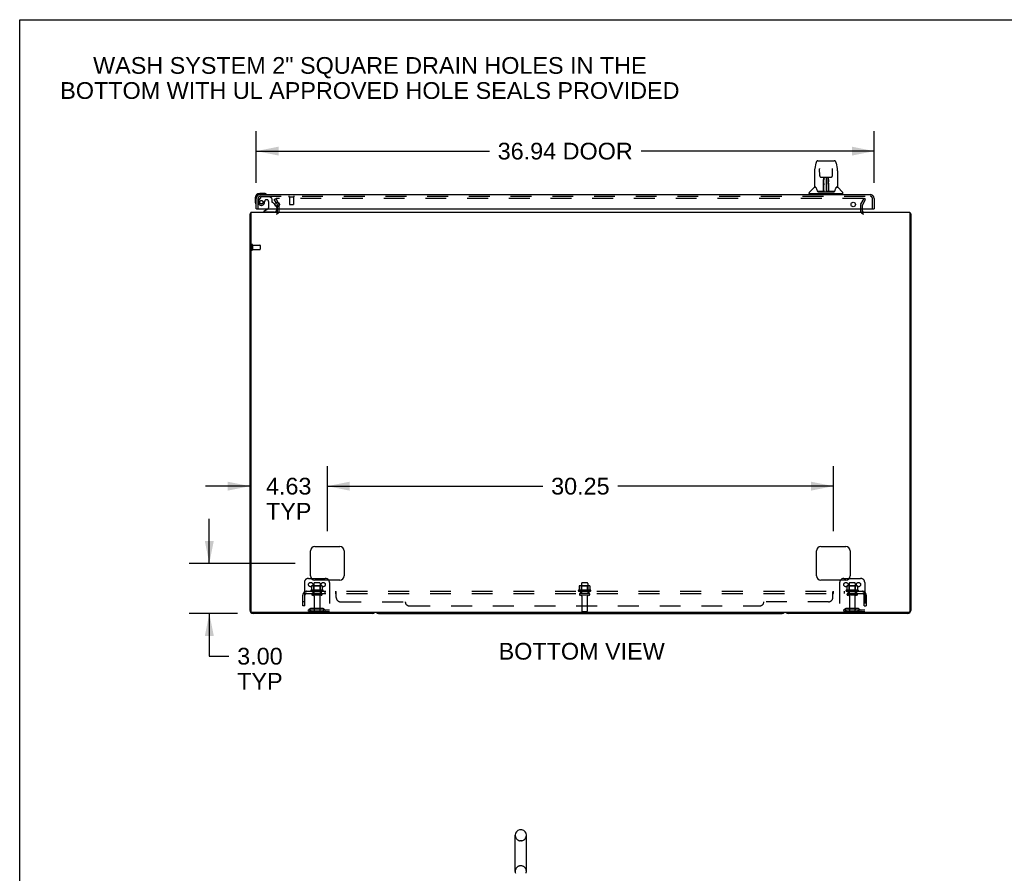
# Model space of a CAD drawing. Header units: inches. Extents: x 0 to 227, y 0 to 147.
# Tile 18 of 26: x 0 to 59, y 96 to 147. Entities that reach past the tile are written whole.
import ezdxf

# ---------------------------------------------------------------- set-up
doc = ezdxf.new("R2010")
doc.units = ezdxf.units.IN
doc.header["$LTSCALE"] = 12.466667
doc.header["$MEASUREMENT"] = 0
doc.linetypes.add('HIDDEN', pattern=[0.2, 0.1, -0.1])
doc.layers.get('0').update_dxf_attribs({"linetype": 'CONTINUOUS'})
for name, color, linetype in [('DEFAULT_2', 8, 'HIDDEN'), ('DIMENSIONS', 7, 'CONTINUOUS'), ('DOOR_ASSEMBLY', 7, 'CONTINUOUS'), ('SUBPANEL', 7, 'CONTINUOUS')]:
    doc.layers.add(name, color=color, linetype=linetype)
doc.styles.get("Standard").update_dxf_attribs({"font": 'arial.ttf'})
doc.dimstyles.new('DIMSTYLE_1', dxfattribs={"dimtxt": 1, "dimasz": 1.333333, "dimexe": 0.09, "dimexo": 0.07, "dimgap": 0.0375, "dimtad": 0, "dimtih": 1, "dimtoh": 1, "dimzin": 4, "dimdsep": 46, "dimtxsty": 'Standard', "dimblk": '_FILLED', "dimblk1": '_FILLED', "dimblk2": '_FILLED', "dimcen": 0.09, "dimadec": 3, "dimazin": 1, "dimtfac": 1, "dimtdec": 3, "dimtofl": 0, "dimtmove": 0, "dimatfit": 3, "dimldrblk": '_FILLED', "dimfxl": 0, "dimtolj": 1, "dimtzin": 4, "dimarcsym": 0})

# ---------------------------------------------------------------- blocks, each defined once
blk = doc.blocks.new('_FILLED')
at = {"color": 0, "linetype": 'ByBlock'}
blk.add_solid([(0, 0), (-1, 0.2), (-1, -0.2)], dxfattribs=at)
blk = doc.blocks.new('*D8')
at = {"layer": 'DIMENSIONS', "color": 2, "linetype": 'Continuous'}
for p, q in [((14.145, 136.908), (14.145, 140.009)), ((51.083, 136.908), (51.083, 140.009)), ((14.145, 138.809), (28.08, 138.809)), ((51.083, 138.809), (37.147, 138.809))]:
    blk.add_line(p, q, dxfattribs=at)
at = {"layer": 'DIMENSIONS', "color": 2, "linetype": 'Continuous', "xscale": 1.3333333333, "yscale": 1.3333333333, "zscale": 1.3333333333, "rotation": 180}
blk.add_blockref('_FILLED', (14.145, 138.809), dxfattribs=at)
at = {"layer": 'DIMENSIONS', "color": 2, "linetype": 'Continuous', "xscale": 1.3333333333, "yscale": 1.3333333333, "zscale": 1.3333333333}
blk.add_blockref('_FILLED', (51.083, 138.809), dxfattribs=at)
at = {"layer": 'DIMENSIONS', "color": 2, "linetype": 'Continuous', "insert": (32.614, 139.309), "char_height": 1, "width": 8.06691, "attachment_point": 2, "line_spacing_factor": 0.9}
blk.add_mtext('36.94 DOOR', dxfattribs=at)
blk = doc.blocks.new('*D10')
at = {"layer": 'DIMENSIONS', "color": 2, "linetype": 'Continuous'}
for p, q in [((11.337, 114.163), (11.337, 116.83)), ((16.462, 114.163), (10.137, 114.163)), ((13.026, 111.163), (10.137, 111.163)), ((11.337, 111.163), (11.337, 108.612)), ((11.337, 108.612), (12.504, 108.612))]:
    blk.add_line(p, q, dxfattribs=at)
at = {"layer": 'DIMENSIONS', "color": 2, "linetype": 'Continuous', "xscale": 1.3333333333, "yscale": 1.3333333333, "zscale": 1.3333333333}
for p, rotation in [((11.337, 114.163), 270), ((11.337, 111.163), 90)]:
    blk.add_blockref('_FILLED', p, dxfattribs=dict(at, rotation=rotation))
at = {"layer": 'DIMENSIONS', "color": 2, "linetype": 'Continuous', "insert": (13.004, 109.112), "char_height": 1, "width": 2.71747, "attachment_point": 1, "line_spacing_factor": 0.9}
blk.add_mtext('3.00\\PTYP', dxfattribs=at)
blk = doc.blocks.new('*D11')
at = {"layer": 'DIMENSIONS', "color": 2, "linetype": 'Continuous'}
for p, q in [((18.395, 116.097), (18.395, 119.979)), ((13.77, 118.779), (11.103, 118.779)), ((18.395, 118.779), (21.062, 118.779))]:
    blk.add_line(p, q, dxfattribs=at)
at = {"layer": 'DIMENSIONS', "color": 2, "linetype": 'Continuous', "xscale": 1.3333333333, "yscale": 1.3333333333, "zscale": 1.3333333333}
blk.add_blockref('_FILLED', (13.77, 118.779), dxfattribs=at)
at = {"layer": 'DIMENSIONS', "color": 2, "linetype": 'Continuous', "xscale": 1.3333333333, "yscale": 1.3333333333, "zscale": 1.3333333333, "rotation": 180}
blk.add_blockref('_FILLED', (18.395, 118.779), dxfattribs=at)
at = {"layer": 'DIMENSIONS', "color": 2, "linetype": 'Continuous', "insert": (16.083, 119.279), "char_height": 1, "width": 2.71747, "attachment_point": 2, "line_spacing_factor": 0.9}
blk.add_mtext('4.63\\PTYP', dxfattribs=at)
blk = doc.blocks.new('*D12')
at = {"layer": 'DIMENSIONS', "color": 2, "linetype": 'Continuous'}
for p, q in [((18.395, 116.097), (18.395, 119.979)), ((48.645, 116.097), (48.645, 119.979)), ((18.395, 118.779), (31.273, 118.779)), ((48.645, 118.779), (35.767, 118.779))]:
    blk.add_line(p, q, dxfattribs=at)
at = {"layer": 'DIMENSIONS', "color": 2, "linetype": 'Continuous', "xscale": 1.3333333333, "yscale": 1.3333333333, "zscale": 1.3333333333, "rotation": 180}
blk.add_blockref('_FILLED', (18.395, 118.779), dxfattribs=at)
at = {"layer": 'DIMENSIONS', "color": 2, "linetype": 'Continuous', "xscale": 1.3333333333, "yscale": 1.3333333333, "zscale": 1.3333333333}
blk.add_blockref('_FILLED', (48.645, 118.779), dxfattribs=at)
at = {"layer": 'DIMENSIONS', "color": 2, "linetype": 'Continuous', "insert": (33.52, 119.279), "char_height": 1, "width": 3.49442, "attachment_point": 2, "line_spacing_factor": 0.9}
blk.add_mtext('30.25', dxfattribs=at)

msp = doc.modelspace()

# ---------------------------------------------------------------- linework, layer by layer
at = {"color": 7, "linetype": 'Continuous'}
for p, q in [((0, 0), (0, 146.667)), ((0, 146.667), (226.667, 146.667)), ((13.822, 135.059), (13.77, 135.059)), ((53.218, 135.059), (53.27, 135.059)), ((17.442, 113.267), (18.27, 113.267)), ((49.27, 113.267), (49.598, 113.267)), ((21.459, 111.163), (45.581, 111.163)), ((29.622, 95.75), (29.622, 97.91)), ((29.995, 98.24), (29.918, 98.24)), ((30.291, 95.75), (30.291, 97.91))]:
    msp.add_line(p, q, dxfattribs=at)
at = {"color": 3, "linetype": 'Continuous'}
for p, q in [((15.327, 135.731), (15.412, 135.584)), ((15.416, 135.486), (15.416, 135.568)), ((13.77, 111.352), (13.77, 135.059)), ((13.822, 135.163), (13.822, 111.275)), ((13.822, 135.163), (53.218, 135.163)), ((15.416, 135.248), (15.416, 135.367)), ((50.374, 135.367), (50.374, 135.248)), ((53.218, 135.163), (53.218, 111.275)), ((53.27, 135.059), (53.27, 111.352)), ((17.395, 113.413), (17.395, 114.913)), ((17.645, 115.163), (19.145, 115.163)), ((19.395, 114.913), (19.395, 113.413)), ((47.645, 113.413), (47.645, 114.913)), ((47.895, 115.163), (49.395, 115.163)), ((49.645, 114.913), (49.645, 113.413)), ((19.145, 113.163), (17.645, 113.163)), ((49.395, 113.163), (47.895, 113.163)), ((53.158, 111.215), (13.882, 111.215)), ((21.081, 111.163), (13.959, 111.163)), ((53.081, 111.163), (45.959, 111.163))]:
    msp.add_line(p, q, dxfattribs=at)
for points in [[(13.787, 135.076), (13.784, 135.075), (13.782, 135.073), (13.779, 135.072), (13.777, 135.07), (13.775, 135.069), (13.773, 135.067), (13.772, 135.065), (13.771, 135.064), (13.77, 135.062), (13.77, 135.061), (13.77, 135.059)], [(13.811, 135.091), (13.809, 135.089), (13.807, 135.088), (13.804, 135.086), (13.802, 135.084), (13.799, 135.082), (13.796, 135.081), (13.793, 135.079), (13.787, 135.076)], [(53.229, 135.091), (53.231, 135.089), (53.233, 135.088), (53.236, 135.086), (53.238, 135.084), (53.241, 135.082), (53.244, 135.081), (53.247, 135.079)], [(53.247, 135.079), (53.253, 135.076), (53.256, 135.075), (53.258, 135.073), (53.261, 135.072), (53.263, 135.07), (53.265, 135.069), (53.267, 135.067), (53.268, 135.065), (53.269, 135.064), (53.27, 135.062), (53.27, 135.061), (53.27, 135.059)]]:
    msp.add_lwpolyline(points, dxfattribs=at)
for centre, radius, start, end in [((15.383, 135.568), 0.033, 0, 30), ((13.959, 134.974), 0.189, 136.4873, 141.71938), ((15.331, 135.248), 0.085, 270, 360), ((50.459, 135.248), 0.085, 180, 270), ((53.081, 134.974), 0.189, 38.28062, 43.5127), ((17.645, 114.913), 0.25, 90, 180), ((19.145, 114.913), 0.25, 0, 90), ((47.895, 114.913), 0.25, 90, 180), ((49.395, 114.913), 0.25, 0, 90), ((17.645, 113.413), 0.25, 180, 270), ((19.145, 113.413), 0.25, 270, 360), ((47.895, 113.413), 0.25, 180, 270), ((49.395, 113.413), 0.25, 270, 360), ((13.959, 111.352), 0.189, 180, 270), ((13.882, 111.275), 0.06, 180, 270), ((53.081, 111.352), 0.189, 270, 360), ((53.158, 111.275), 0.06, 270, 360), ((21.081, 111.352), 0.189, 270, 313.51297), ((45.959, 111.352), 0.189, 226.48703, 270)]:
    msp.add_arc(centre, radius, start, end, dxfattribs=at)
at = {"color": 7, "linetype": 'Continuous'}
for centre, radius, start, end in [((18.27, 113.017), 0.25, 35.75566, 90), ((49.27, 113.017), 0.25, 90, 144.24434), ((21.459, 111.352), 0.189, 226.48703, 270), ((45.581, 111.352), 0.189, 270, 313.51297), ((29.957, 97.91), 0.334, 102.42838, 180), ((29.918, 98.083), 0.157, 90, 102.42838), ((29.995, 98.083), 0.157, 77.57162, 90), ((29.957, 97.91), 0.334, 0, 77.57162), ((29.957, 95.75), 0.334, 180, 200.61297), ((29.957, 95.75), 0.334, 339.38703, 360)]:
    msp.add_arc(centre, radius, start, end, dxfattribs=at)
at = {"layer": 'DEFAULT_2', "color": 8, "linetype": 'HIDDEN'}
for p, q in [((15.216, 135.924), (15.306, 135.976)), ((15.327, 135.731), (15.216, 135.924)), ((15.306, 135.976), (15.502, 135.636)), ((50.439, 135.976), (15.352, 135.976)), ((15.416, 135.367), (15.416, 135.486)), ((15.52, 135.248), (15.52, 135.568)), ((50.27, 135.568), (50.27, 135.248)), ((50.288, 135.636), (50.485, 135.976)), ((50.374, 135.568), (50.374, 135.367)), ((50.379, 135.584), (50.575, 135.924)), ((50.575, 135.924), (50.485, 135.976)), ((13.874, 133.201), (13.874, 132.917)), ((13.917, 133.201), (13.917, 132.917)), ((13.917, 133.183), (14.364, 133.183)), ((14.374, 133.173), (14.374, 132.945)), ((13.917, 132.935), (14.364, 132.935)), ((17.27, 113.267), (17.442, 113.267)), ((49.598, 113.267), (50.27, 113.267)), ((17.02, 113.017), (17.02, 111.267)), ((18.126, 112.562), (17.414, 112.562)), ((17.436, 112.492), (18.104, 112.492)), ((17.451, 112.807), (17.451, 112.589)), ((18.026, 112.828), (17.514, 112.828)), ((17.587, 112.808), (17.567, 112.828)), ((17.587, 112.512), (17.567, 112.492)), ((17.583, 112.962), (17.583, 112.367)), ((17.587, 112.512), (17.587, 112.808)), ((17.954, 112.808), (17.587, 112.808)), ((17.954, 112.512), (17.587, 112.512)), ((17.928, 112.992), (17.613, 112.992)), ((17.954, 112.808), (17.974, 112.828)), ((17.954, 112.512), (17.954, 112.808)), ((17.954, 112.512), (17.974, 112.492)), ((17.958, 112.962), (17.958, 112.367)), ((18.089, 112.807), (18.089, 112.589)), ((18.52, 113.017), (18.52, 111.267)), ((34.126, 112.562), (33.414, 112.562)), ((33.436, 112.492), (34.104, 112.492)), ((33.451, 112.807), (33.451, 112.589)), ((34.026, 112.828), (33.514, 112.828)), ((33.587, 112.808), (33.567, 112.828)), ((33.587, 112.512), (33.567, 112.492)), ((33.583, 112.962), (33.583, 112.367)), ((33.954, 112.808), (33.587, 112.808)), ((33.587, 112.512), (33.587, 112.808)), ((33.954, 112.512), (33.587, 112.512)), ((33.928, 112.992), (33.613, 112.992)), ((33.954, 112.808), (33.974, 112.828)), ((33.954, 112.512), (33.954, 112.808)), ((33.954, 112.512), (33.974, 112.492)), ((33.958, 112.962), (33.958, 112.367)), ((34.089, 112.807), (34.089, 112.589)), ((49.02, 113.017), (49.02, 111.267)), ((50.126, 112.562), (49.414, 112.562)), ((49.436, 112.492), (50.104, 112.492)), ((49.451, 112.807), (49.451, 112.589)), ((50.026, 112.828), (49.514, 112.828)), ((49.587, 112.808), (49.567, 112.828)), ((49.587, 112.512), (49.567, 112.492)), ((49.583, 112.962), (49.583, 112.367)), ((49.954, 112.808), (49.587, 112.808)), ((49.587, 112.512), (49.587, 112.808)), ((49.954, 112.512), (49.587, 112.512)), ((49.928, 112.992), (49.613, 112.992)), ((49.954, 112.808), (49.974, 112.828)), ((49.954, 112.512), (49.954, 112.808)), ((49.954, 112.512), (49.974, 112.492)), ((49.958, 112.962), (49.958, 112.367)), ((50.089, 112.807), (50.089, 112.589)), ((50.52, 113.017), (50.52, 111.267)), ((18.028, 112.367), (17.513, 112.367)), ((18.028, 112.257), (17.513, 112.257)), ((17.605, 112.195), (17.605, 111.297)), ((17.935, 112.195), (17.935, 111.297)), ((34.028, 112.367), (33.513, 112.367)), ((34.028, 112.257), (33.513, 112.257)), ((33.605, 112.195), (33.605, 111.297)), ((33.935, 112.195), (33.935, 111.297)), ((50.028, 112.367), (49.513, 112.367)), ((50.028, 112.257), (49.513, 112.257)), ((49.605, 112.195), (49.605, 111.297)), ((49.935, 112.195), (49.935, 111.297)), ((18.52, 111.371), (17.02, 111.371)), ((18.52, 111.267), (17.02, 111.267)), ((17.363, 111.44), (17.295, 111.391)), ((17.424, 111.355), (17.356, 111.307)), ((18.111, 111.461), (17.43, 111.461)), ((18.111, 111.357), (17.43, 111.357)), ((17.595, 111.461), (17.595, 111.357)), ((17.945, 111.461), (17.945, 111.357)), ((18.116, 111.355), (18.184, 111.307)), ((18.177, 111.44), (18.245, 111.391)), ((33.905, 111.267), (33.635, 111.267)), ((50.52, 111.371), (49.02, 111.371)), ((50.52, 111.267), (49.02, 111.267)), ((49.363, 111.44), (49.295, 111.391)), ((49.424, 111.355), (49.356, 111.307)), ((50.111, 111.461), (49.43, 111.461)), ((50.111, 111.357), (49.43, 111.357)), ((49.595, 111.461), (49.595, 111.357)), ((49.945, 111.461), (49.945, 111.357)), ((50.116, 111.355), (50.184, 111.307)), ((50.177, 111.44), (50.245, 111.391)), ((29.995, 97.58), (29.918, 97.58)), ((29.995, 96.08), (29.918, 96.08))]:
    msp.add_line(p, q, dxfattribs=at)
for points in [[(15.352, 135.976), (15.35, 135.976), (15.348, 135.976), (15.346, 135.975), (15.344, 135.974), (15.342, 135.974), (15.34, 135.973), (15.339, 135.972), (15.337, 135.97), (15.336, 135.969), (15.335, 135.968), (15.334, 135.966), (15.333, 135.964), (15.332, 135.963), (15.332, 135.961), (15.332, 135.959), (15.332, 135.959)], [(15.332, 135.959), (15.332, 135.958), (15.332, 135.956), (15.332, 135.954), (15.333, 135.952), (15.334, 135.951)], [(50.445, 135.975), (50.443, 135.976), (50.441, 135.976), (50.439, 135.976)], [(50.445, 135.975), (50.446, 135.974), (50.448, 135.974), (50.45, 135.973), (50.452, 135.972), (50.453, 135.97), (50.454, 135.969), (50.456, 135.968), (50.457, 135.966), (50.457, 135.964), (50.458, 135.963), (50.458, 135.961), (50.459, 135.959), (50.459, 135.959)], [(50.459, 135.959), (50.459, 135.958), (50.458, 135.956), (50.458, 135.954), (50.457, 135.952), (50.456, 135.951)], [(17.451, 112.589), (17.451, 112.588), (17.451, 112.586), (17.451, 112.585), (17.45, 112.585), (17.45, 112.584), (17.45, 112.583), (17.449, 112.583), (17.449, 112.582), (17.449, 112.582), (17.448, 112.582), (17.448, 112.581), (17.448, 112.581), (17.447, 112.581), (17.447, 112.581), (17.447, 112.58), (17.446, 112.58), (17.446, 112.58), (17.446, 112.58)], [(17.457, 112.816), (17.456, 112.815), (17.454, 112.814), (17.453, 112.813), (17.452, 112.812), (17.452, 112.81), (17.451, 112.808), (17.451, 112.807)], [(18.083, 112.816), (18.084, 112.815), (18.086, 112.814), (18.087, 112.813), (18.088, 112.812), (18.089, 112.81), (18.089, 112.808), (18.089, 112.807)], [(18.094, 112.58), (18.094, 112.58), (18.094, 112.58), (18.093, 112.58), (18.093, 112.581), (18.093, 112.581), (18.093, 112.581), (18.092, 112.581), (18.092, 112.582), (18.092, 112.582), (18.091, 112.582), (18.091, 112.583), (18.091, 112.583), (18.09, 112.584), (18.09, 112.585), (18.09, 112.585), (18.089, 112.586), (18.089, 112.588), (18.089, 112.589)], [(33.451, 112.589), (33.451, 112.588), (33.451, 112.586), (33.451, 112.585), (33.45, 112.585), (33.45, 112.584), (33.45, 112.583), (33.449, 112.583), (33.449, 112.582), (33.449, 112.582), (33.448, 112.582), (33.448, 112.581), (33.448, 112.581), (33.447, 112.581), (33.447, 112.581), (33.447, 112.58), (33.446, 112.58), (33.446, 112.58), (33.446, 112.58)], [(33.457, 112.816), (33.456, 112.815), (33.454, 112.814), (33.453, 112.813), (33.452, 112.812), (33.452, 112.81), (33.451, 112.808), (33.451, 112.807)], [(34.083, 112.816), (34.084, 112.815), (34.086, 112.814), (34.087, 112.813), (34.088, 112.812), (34.089, 112.81), (34.089, 112.808), (34.089, 112.807)], [(34.094, 112.58), (34.094, 112.58), (34.094, 112.58), (34.093, 112.58), (34.093, 112.581), (34.093, 112.581), (34.093, 112.581), (34.092, 112.581), (34.092, 112.582), (34.092, 112.582), (34.091, 112.582), (34.091, 112.583), (34.091, 112.583), (34.09, 112.584), (34.09, 112.585), (34.09, 112.585), (34.089, 112.586), (34.089, 112.588), (34.089, 112.589)], [(49.451, 112.589), (49.451, 112.588), (49.451, 112.586), (49.451, 112.585), (49.45, 112.585), (49.45, 112.584), (49.45, 112.583), (49.449, 112.583), (49.449, 112.582), (49.449, 112.582), (49.448, 112.582), (49.448, 112.581), (49.448, 112.581), (49.447, 112.581), (49.447, 112.581), (49.447, 112.58), (49.446, 112.58), (49.446, 112.58), (49.446, 112.58)], [(49.457, 112.816), (49.456, 112.815), (49.454, 112.814), (49.453, 112.813), (49.452, 112.812), (49.452, 112.81), (49.451, 112.808), (49.451, 112.807)], [(50.083, 112.816), (50.084, 112.815), (50.086, 112.814), (50.087, 112.813), (50.088, 112.812), (50.089, 112.81), (50.089, 112.808), (50.089, 112.807)], [(50.094, 112.58), (50.094, 112.58), (50.094, 112.58), (50.093, 112.58), (50.093, 112.581), (50.093, 112.581), (50.093, 112.581), (50.092, 112.581), (50.092, 112.582), (50.092, 112.582), (50.091, 112.582), (50.091, 112.583), (50.091, 112.583), (50.09, 112.584), (50.09, 112.585), (50.09, 112.585), (50.089, 112.586), (50.089, 112.588), (50.089, 112.589)]]:
    msp.add_lwpolyline(points, dxfattribs=at)
for centre in [(17.395, 112.892), (18.145, 112.892), (49.395, 112.892), (50.145, 112.892)]:
    msp.add_circle(centre, 0.128, dxfattribs=at)
for centre, radius, start, end in [((15.383, 135.568), 0.137, 0, 30), ((50.407, 135.568), 0.137, 150, 180), ((50.407, 135.568), 0.033, 150, 180), ((15.331, 135.248), 0.189, 270, 360), ((50.459, 135.248), 0.189, 180, 270), ((13.896, 133.201), 0.0215, 0, 180), ((14.364, 133.173), 0.01, 0, 90), ((13.896, 132.917), 0.0215, 180, 360), ((14.364, 132.945), 0.01, 270, 360), ((17.27, 113.017), 0.25, 90, 180), ((18.27, 113.017), 0.25, 0, 35.75566), ((49.27, 113.017), 0.25, 144.24434, 180), ((50.27, 113.017), 0.25, 0, 90), ((17.436, 112.531), 0.0384, 124.44966, 270), ((17.77, 111.962), 0.698, 117.6814, 120.66313), ((17.514, 112.687), 0.141, 90, 113.95), ((17.613, 112.962), 0.03, 90, 180), ((17.928, 112.962), 0.03, 0, 90), ((18.026, 112.687), 0.141, 66.05, 90), ((17.77, 111.962), 0.698, 59.33687, 62.3186), ((18.104, 112.531), 0.0384, 270, 55.55034), ((33.436, 112.531), 0.0384, 124.44966, 270), ((33.77, 111.962), 0.698, 117.6814, 120.66313), ((33.514, 112.687), 0.141, 90, 113.95), ((33.613, 112.962), 0.03, 90, 180), ((33.928, 112.962), 0.03, 0, 90), ((34.026, 112.687), 0.141, 66.05, 90), ((33.77, 111.962), 0.698, 59.33687, 62.3186), ((34.104, 112.531), 0.0384, 270, 55.55034), ((49.436, 112.531), 0.0384, 124.44966, 270), ((49.77, 111.962), 0.698, 117.6814, 120.66313), ((49.514, 112.687), 0.141, 90, 113.95), ((49.613, 112.962), 0.03, 90, 180), ((49.928, 112.962), 0.03, 0, 90), ((50.026, 112.687), 0.141, 66.05, 90), ((49.77, 111.962), 0.698, 59.33687, 62.3186), ((50.104, 112.531), 0.0384, 270, 55.55034), ((17.513, 112.312), 0.055, 90, 270), ((17.543, 112.195), 0.0625, 0, 90), ((17.998, 112.195), 0.0625, 90, 180), ((18.028, 112.312), 0.055, 270, 90), ((33.513, 112.312), 0.055, 90, 270), ((33.543, 112.195), 0.0625, 0, 90), ((33.998, 112.195), 0.0625, 90, 180), ((34.028, 112.312), 0.055, 270, 90), ((49.513, 112.312), 0.055, 90, 270), ((49.543, 112.195), 0.0625, 0, 90), ((49.998, 112.195), 0.0625, 90, 180), ((50.028, 112.312), 0.055, 270, 90), ((17.234, 111.475), 0.104, 270, 305.75389), ((17.234, 111.475), 0.208, 270, 305.75389), ((17.43, 111.347), 0.114, 90, 125.75389), ((17.43, 111.347), 0.01, 90, 125.75389), ((17.635, 111.297), 0.03, 180, 270), ((17.905, 111.297), 0.03, 270, 360), ((18.111, 111.347), 0.114, 54.24611, 90), ((18.111, 111.347), 0.01, 54.24611, 90), ((18.306, 111.475), 0.208, 234.24611, 270), ((18.306, 111.475), 0.104, 234.24611, 270), ((33.635, 111.297), 0.03, 180, 270), ((33.905, 111.297), 0.03, 270, 360), ((49.234, 111.475), 0.104, 270, 305.75389), ((49.234, 111.475), 0.208, 270, 305.75389), ((49.43, 111.347), 0.114, 90, 125.75389), ((49.43, 111.347), 0.01, 90, 125.75389), ((49.635, 111.297), 0.03, 180, 270), ((49.905, 111.297), 0.03, 270, 360), ((50.111, 111.347), 0.114, 54.24611, 90), ((50.111, 111.347), 0.01, 54.24611, 90), ((50.306, 111.475), 0.208, 234.24611, 270), ((50.306, 111.475), 0.104, 234.24611, 270), ((29.957, 97.91), 0.334, 180, 257.57162), ((29.957, 97.91), 0.334, 282.42838, 360), ((29.918, 97.737), 0.157, 257.57162, 270), ((29.995, 97.737), 0.157, 270, 282.42838), ((29.957, 95.75), 0.334, 102.42838, 180), ((29.918, 95.923), 0.157, 90, 102.42838), ((29.995, 95.923), 0.157, 77.57162, 90), ((29.957, 95.75), 0.334, 0, 77.57162)]:
    msp.add_arc(centre, radius, start, end, dxfattribs=at)
at = {"layer": 'DOOR_ASSEMBLY', "color": 7, "linetype": 'Continuous'}
for p, q in [((47.599, 138.083), (47.534, 137.777)), ((47.723, 138.237), (48.692, 138.237)), ((47.82, 137.772), (47.82, 137.769)), ((47.82, 137.769), (47.82, 137.764)), ((47.82, 137.764), (47.82, 137.758)), ((47.82, 137.758), (47.82, 137.748)), ((47.828, 137.331), (47.82, 137.748)), ((48.588, 137.331), (48.595, 137.753)), ((48.595, 137.762), (48.595, 137.767)), ((48.595, 137.753), (48.595, 137.762)), ((48.816, 138.083), (48.881, 137.777)), ((47.519, 137.634), (47.519, 136.67)), ((47.519, 137.634), (47.519, 137.634)), ((47.908, 137.253), (47.968, 137.253)), ((48.009, 137.254), (48.406, 137.254)), ((48.068, 137.254), (48.065, 136.899)), ((48.07, 136.394), (48.085, 137.254)), ((48.094, 137.249), (48.093, 137.2)), ((48.094, 137.254), (48.094, 137.249)), ((48.208, 137.254), (48.208, 136.383)), ((48.322, 137.2), (48.322, 137.254)), ((48.345, 136.394), (48.33, 137.254)), ((48.35, 136.899), (48.347, 137.254)), ((48.447, 137.253), (48.507, 137.253)), ((48.897, 137.634), (48.897, 136.67)), ((47.51, 136.646), (47.215, 136.351)), ((47.587, 136.662), (47.527, 136.662)), ((47.531, 136.654), (47.593, 136.654)), ((47.59, 136.66), (47.591, 136.658)), ((47.591, 136.658), (47.591, 136.658)), ((48.053, 136.406), (48.056, 136.728)), ((48.063, 136.702), (48.056, 136.702)), ((48.057, 137.013), (48.058, 137.05)), ((48.057, 136.974), (48.057, 137.013)), ((48.058, 137.084), (48.058, 137.114)), ((48.058, 137.05), (48.058, 137.084)), ((48.061, 136.406), (48.063, 136.702)), ((48.064, 136.899), (48.065, 136.974)), ((48.066, 137.088), (48.065, 137.053)), ((48.065, 137.053), (48.065, 137.014)), ((48.065, 137.014), (48.065, 136.974)), ((48.065, 136.899), (48.065, 136.879)), ((48.065, 136.879), (48.065, 136.871)), ((48.065, 136.871), (48.066, 136.871)), ((48.066, 137.119), (48.066, 137.088)), ((48.081, 137.017), (48.066, 137.017)), ((48.066, 137.01), (48.081, 137.01)), ((48.066, 136.871), (48.066, 136.794)), ((48.066, 136.794), (48.066, 136.794)), ((48.066, 136.787), (48.066, 136.794)), ((48.068, 136.787), (48.066, 136.787)), ((48.066, 136.775), (48.066, 136.787)), ((48.066, 136.784), (48.074, 136.784)), ((48.066, 136.539), (48.066, 136.774)), ((48.349, 137.017), (48.334, 137.017)), ((48.335, 137.01), (48.349, 137.01)), ((48.341, 136.784), (48.349, 136.784)), ((48.349, 136.787), (48.347, 136.787)), ((48.349, 136.871), (48.349, 136.794)), ((48.349, 136.794), (48.349, 136.792)), ((48.349, 136.792), (48.349, 136.781)), ((48.349, 136.781), (48.349, 136.778)), ((48.349, 136.778), (48.349, 136.777)), ((48.349, 136.539), (48.349, 136.775)), ((48.35, 137.034), (48.35, 137.071)), ((48.35, 136.995), (48.35, 137.034)), ((48.351, 136.899), (48.35, 136.995)), ((48.35, 136.879), (48.35, 136.899)), ((48.35, 136.871), (48.35, 136.879)), ((48.351, 136.88), (48.351, 136.89)), ((48.351, 136.852), (48.351, 136.88)), ((48.357, 137.114), (48.358, 137.084)), ((48.358, 137.084), (48.358, 137.05)), ((48.358, 137.05), (48.358, 137.013)), ((48.358, 137.013), (48.358, 136.974)), ((48.821, 136.651), (48.825, 136.658)), ((48.822, 136.654), (48.884, 136.654)), ((48.825, 136.658), (48.825, 136.658)), ((48.828, 136.662), (48.829, 136.663)), ((48.889, 136.662), (48.828, 136.662)), ((48.905, 136.646), (49.2, 136.351)), ((14.085, 136.018), (14.085, 135.762)), ((14.604, 136.281), (14.348, 136.281)), ((14.392, 136.221), (14.348, 136.221)), ((14.642, 136.278), (14.604, 136.281)), ((47.204, 136.269), (47.204, 136.323)), ((49.204, 136.261), (47.212, 136.261)), ((47.263, 136.261), (47.263, 136.221)), ((48.055, 136.387), (47.722, 136.387)), ((47.743, 136.379), (48.672, 136.379)), ((48.056, 136.387), (48.055, 136.387)), ((48.057, 136.383), (48.056, 136.384)), ((48.06, 136.388), (48.06, 136.386)), ((48.063, 136.408), (48.064, 136.419)), ((48.063, 136.401), (48.063, 136.408)), ((48.063, 136.4), (48.063, 136.401)), ((48.063, 136.398), (48.063, 136.4)), ((48.063, 136.397), (48.063, 136.398)), ((48.063, 136.396), (48.063, 136.397)), ((48.064, 136.448), (48.066, 136.539)), ((48.064, 136.419), (48.064, 136.447)), ((48.064, 136.419), (48.064, 136.395)), ((48.069, 136.384), (48.073, 136.38)), ((48.08, 136.462), (48.071, 136.462)), ((48.074, 136.387), (48.072, 136.387)), ((48.08, 136.462), (48.079, 136.385)), ((48.079, 136.385), (48.208, 136.383)), ((48.337, 136.385), (48.208, 136.383)), ((48.344, 136.462), (48.335, 136.462)), ((48.337, 136.385), (48.335, 136.462)), ((48.343, 136.387), (48.342, 136.387)), ((48.349, 136.539), (48.351, 136.448)), ((48.351, 136.447), (48.351, 136.42)), ((48.351, 136.42), (48.352, 136.408)), ((48.351, 136.395), (48.352, 136.419)), ((48.351, 136.395), (48.352, 136.393)), ((48.352, 136.408), (48.352, 136.405)), ((48.352, 136.405), (48.352, 136.402)), ((48.352, 136.402), (48.352, 136.4)), ((48.352, 136.4), (48.352, 136.398)), ((48.352, 136.398), (48.352, 136.397)), ((48.352, 136.398), (48.352, 136.398)), ((48.352, 136.397), (48.352, 136.396)), ((48.355, 136.389), (48.356, 136.388)), ((48.356, 136.386), (48.356, 136.388)), ((48.357, 136.381), (48.358, 136.383)), ((48.693, 136.387), (48.36, 136.387)), ((49.152, 136.261), (49.152, 136.221)), ((49.212, 136.269), (49.212, 136.323)), ((14.085, 135.762), (14.088, 135.724)), ((15.264, 135.594), (15.345, 135.514)), ((14.165, 135.367), (14.145, 135.367)), ((14.825, 135.34), (14.587, 135.202)), ((14.587, 135.163), (14.587, 135.202)), ((15.374, 135.367), (15.374, 135.32)), ((51.063, 135.367), (51.083, 135.367))]:
    msp.add_line(p, q, dxfattribs=at)
at = {"layer": 'DOOR_ASSEMBLY', "color": 8, "linetype": 'HIDDEN'}
for p, q in [((14.425, 136.063), (14.324, 135.919)), ((14.392, 136.117), (50.836, 136.117)), ((14.49, 136.096), (14.941, 136.096)), ((15.067, 135.97), (14.941, 136.096)), ((16.107, 136.074), (16.391, 136.074)), ((16.125, 136.074), (16.125, 135.627)), ((16.373, 136.074), (16.373, 135.627)), ((14.249, 135.367), (14.249, 135.975)), ((14.646, 135.806), (14.646, 135.818)), ((14.777, 135.904), (14.744, 135.904)), ((14.875, 135.806), (14.875, 135.427)), ((15.067, 135.97), (15.067, 135.791)), ((15.264, 135.594), (15.126, 135.733)), ((15.374, 135.443), (15.374, 135.367)), ((16.135, 135.617), (16.363, 135.617)), ((50.979, 135.367), (50.979, 135.975)), ((15.217, 135.163), (14.587, 135.163))]:
    msp.add_line(p, q, dxfattribs=at)
at = {"layer": 'DOOR_ASSEMBLY', "color": 3, "linetype": 'Continuous'}
for p, q in [((14.392, 136.221), (50.836, 136.221)), ((14.145, 135.367), (14.145, 135.975)), ((51.083, 135.975), (51.083, 135.367)), ((14.165, 135.367), (51.063, 135.367))]:
    msp.add_line(p, q, dxfattribs=at)
at = {"layer": 'DOOR_ASSEMBLY', "color": 7, "linetype": 'Continuous'}
for points in [[(47.534, 137.777), (47.528, 137.747), (47.523, 137.707), (47.519, 137.667), (47.519, 137.634)], [(47.723, 138.237), (47.72, 138.237), (47.706, 138.236), (47.693, 138.232), (47.681, 138.227), (47.67, 138.22), (47.659, 138.212), (47.65, 138.203), (47.642, 138.194), (47.635, 138.183), (47.628, 138.172), (47.622, 138.159), (47.617, 138.146), (47.612, 138.131), (47.607, 138.114), (47.602, 138.096), (47.599, 138.083)], [(47.82, 137.776), (47.819, 137.777), (47.819, 137.776), (47.82, 137.776), (47.82, 137.775), (47.82, 137.774), (47.82, 137.772)], [(48.595, 137.767), (48.595, 137.771), (48.596, 137.773), (48.596, 137.774), (48.596, 137.775), (48.596, 137.776), (48.596, 137.776)], [(48.816, 138.083), (48.813, 138.096), (48.809, 138.114), (48.804, 138.131), (48.798, 138.146), (48.793, 138.16), (48.787, 138.172), (48.78, 138.184), (48.773, 138.194), (48.765, 138.204), (48.755, 138.213), (48.745, 138.221), (48.734, 138.227), (48.721, 138.232), (48.708, 138.236), (48.695, 138.237), (48.692, 138.237)], [(48.897, 137.634), (48.896, 137.667), (48.893, 137.707), (48.887, 137.747), (48.881, 137.777)], [(47.828, 137.331), (47.828, 137.324), (47.83, 137.313), (47.833, 137.302), (47.838, 137.292), (47.845, 137.283), (47.852, 137.275), (47.861, 137.268), (47.871, 137.262), (47.881, 137.257), (47.891, 137.254), (47.902, 137.253), (47.907, 137.253)], [(47.969, 137.253), (47.978, 137.253), (47.989, 137.253), (48, 137.254), (48.009, 137.254)], [(48.406, 137.254), (48.415, 137.254), (48.427, 137.253), (48.438, 137.253), (48.446, 137.253)], [(48.508, 137.253), (48.515, 137.253), (48.525, 137.255), (48.536, 137.258), (48.546, 137.262), (48.556, 137.268), (48.564, 137.276), (48.572, 137.284), (48.578, 137.294), (48.582, 137.304), (48.586, 137.314), (48.587, 137.325), (48.588, 137.331)], [(47.587, 136.663), (47.587, 136.663), (47.587, 136.663), (47.587, 136.662)], [(47.587, 136.662), (47.588, 136.662), (47.588, 136.661), (47.589, 136.66), (47.59, 136.66)], [(47.59, 136.66), (47.589, 136.66), (47.589, 136.661), (47.588, 136.662), (47.588, 136.662), (47.589, 136.662)], [(47.596, 136.654), (47.594, 136.656), (47.593, 136.657), (47.591, 136.658), (47.59, 136.659), (47.59, 136.66)], [(47.591, 136.658), (47.594, 136.652), (47.608, 136.623), (47.623, 136.588), (47.639, 136.545), (47.655, 136.497), (47.669, 136.45)], [(48.056, 136.728), (48.056, 136.754), (48.057, 136.779), (48.057, 136.803), (48.057, 136.826), (48.057, 136.847), (48.057, 136.866), (48.057, 136.884)], [(48.066, 137.119), (48.065, 137.118), (48.065, 137.116), (48.063, 137.115), (48.062, 137.114), (48.06, 137.114), (48.058, 137.114)], [(48.065, 136.879), (48.065, 136.878), (48.066, 136.875), (48.066, 136.871)], [(48.349, 136.871), (48.349, 136.875), (48.35, 136.878), (48.35, 136.879)], [(48.349, 136.777), (48.349, 136.776), (48.349, 136.776), (48.349, 136.775)], [(48.35, 137.071), (48.35, 137.104), (48.35, 137.119)], [(48.351, 136.755), (48.351, 136.781), (48.351, 136.806), (48.351, 136.83), (48.351, 136.852)], [(48.354, 136.406), (48.352, 136.729), (48.351, 136.755)], [(48.358, 136.884), (48.358, 136.866), (48.358, 136.847), (48.358, 136.826), (48.358, 136.803), (48.359, 136.779), (48.359, 136.754), (48.359, 136.728), (48.362, 136.406)], [(48.746, 136.45), (48.76, 136.496), (48.776, 136.544), (48.792, 136.586), (48.807, 136.622), (48.821, 136.651)], [(48.826, 136.66), (48.825, 136.659), (48.824, 136.658), (48.823, 136.657), (48.821, 136.656), (48.819, 136.654)], [(48.825, 136.658), (48.825, 136.659), (48.826, 136.66)], [(48.826, 136.66), (48.826, 136.66), (48.827, 136.661), (48.828, 136.662), (48.828, 136.662)], [(48.827, 136.662), (48.827, 136.662), (48.827, 136.662), (48.827, 136.661), (48.826, 136.66), (48.826, 136.66)], [(47.669, 136.45), (47.672, 136.442), (47.677, 136.429), (47.681, 136.419), (47.687, 136.41), (47.692, 136.403)], [(47.692, 136.403), (47.698, 136.397), (47.704, 136.392), (47.712, 136.388), (47.719, 136.387), (47.722, 136.387)], [(48.056, 136.384), (48.056, 136.384), (48.055, 136.384), (48.055, 136.383), (48.054, 136.383), (48.053, 136.382), (48.052, 136.382)], [(48.053, 136.387), (48.055, 136.387), (48.057, 136.388), (48.058, 136.389), (48.06, 136.391), (48.06, 136.392), (48.061, 136.395)], [(48.063, 136.395), (48.062, 136.393), (48.062, 136.391), (48.06, 136.389), (48.059, 136.388), (48.057, 136.387), (48.056, 136.387)], [(48.056, 136.387), (48.057, 136.387), (48.058, 136.388), (48.06, 136.388)], [(48.06, 136.388), (48.061, 136.389), (48.061, 136.39), (48.062, 136.391), (48.062, 136.392), (48.062, 136.393), (48.063, 136.393), (48.063, 136.393), (48.063, 136.394), (48.063, 136.394), (48.063, 136.394), (48.063, 136.394), (48.063, 136.395), (48.063, 136.395), (48.063, 136.395), (48.063, 136.396), (48.063, 136.396), (48.063, 136.396)], [(48.06, 136.388), (48.062, 136.389), (48.063, 136.391)], [(48.063, 136.391), (48.064, 136.393), (48.064, 136.395)], [(48.069, 136.387), (48.068, 136.388), (48.067, 136.388), (48.066, 136.389), (48.065, 136.389), (48.065, 136.39), (48.064, 136.391), (48.064, 136.392), (48.063, 136.392)], [(48.063, 136.39), (48.063, 136.39), (48.064, 136.389), (48.065, 136.387), (48.066, 136.386), (48.068, 136.385), (48.069, 136.384)], [(48.072, 136.387), (48.072, 136.387), (48.071, 136.387), (48.07, 136.387), (48.069, 136.387)], [(48.073, 136.38), (48.074, 136.379), (48.075, 136.379)], [(48.341, 136.379), (48.341, 136.379), (48.342, 136.38), (48.346, 136.384)], [(48.345, 136.387), (48.344, 136.387), (48.343, 136.387)], [(48.352, 136.392), (48.351, 136.391), (48.351, 136.39), (48.35, 136.39), (48.349, 136.389), (48.348, 136.388), (48.347, 136.387), (48.345, 136.387)], [(48.346, 136.384), (48.347, 136.385), (48.348, 136.385), (48.35, 136.386), (48.351, 136.387), (48.351, 136.388), (48.352, 136.389), (48.353, 136.39), (48.353, 136.39)], [(48.352, 136.396), (48.352, 136.396), (48.352, 136.395), (48.352, 136.395), (48.352, 136.395), (48.352, 136.394), (48.352, 136.394), (48.352, 136.394), (48.353, 136.394), (48.353, 136.393), (48.353, 136.393), (48.353, 136.392), (48.353, 136.392), (48.354, 136.391), (48.354, 136.39), (48.355, 136.389)], [(48.352, 136.393), (48.352, 136.391), (48.354, 136.389), (48.355, 136.388), (48.356, 136.388)], [(48.354, 136.395), (48.355, 136.393), (48.356, 136.391), (48.357, 136.389), (48.358, 136.388), (48.36, 136.387), (48.362, 136.387)], [(48.356, 136.388), (48.357, 136.387), (48.359, 136.387)], [(48.357, 136.381), (48.357, 136.381), (48.357, 136.38), (48.357, 136.38), (48.358, 136.38), (48.358, 136.38), (48.359, 136.38), (48.359, 136.38), (48.36, 136.38), (48.361, 136.381), (48.361, 136.381), (48.362, 136.381), (48.363, 136.382)], [(48.359, 136.387), (48.36, 136.387), (48.36, 136.387)], [(48.694, 136.387), (48.696, 136.387), (48.703, 136.388), (48.711, 136.391), (48.717, 136.396), (48.723, 136.402)], [(48.723, 136.402), (48.728, 136.409), (48.734, 136.418), (48.738, 136.428), (48.743, 136.441), (48.746, 136.45)]]:
    msp.add_lwpolyline(points, dxfattribs=at)
at = {"layer": 'DOOR_ASSEMBLY', "color": 8, "linetype": 'HIDDEN'}
msp.add_circle((14.449, 135.754), 0.101, dxfattribs=at)
at = {"layer": 'DOOR_ASSEMBLY', "color": 3, "linetype": 'Continuous'}
for centre in [(15.395, 135.617), (49.833, 135.617)]:
    msp.add_circle(centre, 0.133, dxfattribs=at)
at = {"layer": 'DOOR_ASSEMBLY', "color": 7, "linetype": 'Continuous'}
for centre, radius, start, end in [((47.531, 136.625), 0.0295, 90, 135), ((47.527, 136.67), 0.00787, 180, 270), ((48.068, 136.778), 0.00886, 359, 89), ((48.347, 136.778), 0.00886, 91, 181), ((48.884, 136.625), 0.0295, 45, 90), ((48.889, 136.67), 0.00787, 270, 360), ((14.348, 136.018), 0.263, 90, 180), ((14.348, 136.018), 0.203, 90, 180), ((14.604, 136.031), 0.25, 59.11011, 90), ((14.725, 136.236), 0.015, 270, 353.62041), ((14.725, 136.233), 0.015, 6.37959, 59.11011), ((47.243, 136.323), 0.0394, 135, 180), ((47.212, 136.269), 0.00787, 180, 270), ((48.068, 136.387), 0.00787, 182, 258.86947), ((48.079, 136.394), 0.00886, 179, 269), ((48.079, 136.394), 0.00886, 179.00263, 257.58155), ((48.336, 136.394), 0.00886, 271, 1), ((48.348, 136.387), 0.00787, 281.13294, 358), ((49.172, 136.323), 0.0394, 0, 45), ((49.204, 136.269), 0.00787, 270, 360), ((14.335, 135.762), 0.25, 180, 210.88989), ((14.133, 135.641), 0.015, 210.88989, 263.62041), ((14.13, 135.641), 0.015, 276.37959, 360), ((15.274, 135.443), 0.1, 27.01754, 45), ((14.775, 135.427), 0.1, 300.09201, 323.45319), ((15.217, 135.32), 0.157, 270, 360)]:
    msp.add_arc(centre, radius, start, end, dxfattribs=at)
at = {"layer": 'DOOR_ASSEMBLY', "color": 3, "linetype": 'Continuous'}
for centre, start, end in [((14.392, 135.975), 90, 180), ((50.836, 135.975), 0, 90)]:
    msp.add_arc(centre, 0.246, start, end, dxfattribs=at)
at = {"layer": 'DOOR_ASSEMBLY', "color": 8, "linetype": 'HIDDEN'}
for centre, radius, start, end in [((14.392, 135.975), 0.142, 90, 180), ((14.49, 136.017), 0.079, 90, 144.9), ((16.107, 136.096), 0.0215, 90, 270), ((16.391, 136.096), 0.0215, 270, 90), ((50.836, 135.975), 0.142, 0, 90), ((14.449, 135.754), 0.187, 163.15611, 342.15176), ((14.639, 135.697), 0.386, 144.9, 163.15611), ((14.253, 135.818), 0.393, 342.07023, 358.34014), ((14.744, 135.806), 0.098, 90, 180), ((14.777, 135.806), 0.098, 0, 90), ((14.775, 135.427), 0.1, 323.45319, 360), ((15.106, 135.791), 0.039, 180, 248.39038), ((15.055, 135.662), 0.1, 45, 68.39038), ((15.274, 135.443), 0.1, 0, 27.01754), ((16.135, 135.627), 0.01, 180, 270), ((16.363, 135.627), 0.01, 270, 360)]:
    msp.add_arc(centre, radius, start, end, dxfattribs=at)
at = {"layer": 'SUBPANEL', "color": 8, "linetype": 'HIDDEN'}
for p, q in [((17.013, 112.438), (17.092, 112.342)), ((17.051, 112.367), (17.051, 112.492)), ((17.051, 112.492), (50.489, 112.492)), ((17.52, 112.492), (17.52, 112.367)), ((18.02, 112.492), (18.02, 112.367)), ((18.248, 112.492), (18.248, 112.367)), ((18.529, 112.492), (18.529, 112.367)), ((18.891, 112.367), (18.891, 112.492)), ((18.926, 112.117), (18.926, 112.438)), ((33.52, 112.492), (33.52, 112.367)), ((34.02, 112.492), (34.02, 112.367)), ((48.614, 112.117), (48.614, 112.438)), ((48.645, 112.491), (48.646, 112.492)), ((48.648, 112.492), (48.649, 112.492)), ((48.649, 112.367), (48.649, 112.492)), ((49.011, 112.492), (49.011, 112.367)), ((49.292, 112.492), (49.292, 112.367)), ((49.52, 112.492), (49.52, 112.367)), ((50.02, 112.492), (50.02, 112.367)), ((50.527, 112.438), (50.448, 112.342)), ((50.489, 112.367), (50.489, 112.492)), ((16.926, 111.617), (16.926, 112.255)), ((17.051, 111.867), (16.926, 111.867)), ((17.051, 112.367), (50.489, 112.367)), ((17.051, 111.617), (17.051, 112.255)), ((18.892, 112.367), (18.891, 112.367)), ((18.897, 112.365), (18.895, 112.366)), ((18.9, 112.362), (18.898, 112.364)), ((19.176, 111.867), (23.051, 111.867)), ((48.364, 111.867), (44.489, 111.867)), ((50.489, 111.617), (50.489, 112.255)), ((50.489, 111.867), (50.614, 111.867)), ((50.614, 112.255), (50.614, 111.617)), ((17.051, 111.617), (16.926, 111.617)), ((23.301, 111.617), (44.239, 111.617)), ((50.489, 111.617), (50.614, 111.617))]:
    msp.add_line(p, q, dxfattribs=at)
for points in [[(17.013, 112.438), (17.015, 112.44), (17.017, 112.443), (17.019, 112.446), (17.021, 112.449), (17.023, 112.452), (17.025, 112.455), (17.026, 112.459), (17.028, 112.463)], [(17.028, 112.463), (17.031, 112.47), (17.033, 112.473), (17.034, 112.476), (17.036, 112.479), (17.037, 112.482), (17.039, 112.485), (17.041, 112.487), (17.043, 112.489), (17.045, 112.49), (17.046, 112.491), (17.048, 112.492), (17.05, 112.492), (17.051, 112.492)], [(18.899, 112.489), (18.897, 112.49), (18.896, 112.491), (18.894, 112.492), (18.892, 112.492), (18.891, 112.492)], [(18.894, 112.492), (18.892, 112.492), (18.891, 112.492)], [(18.901, 112.487), (18.899, 112.489), (18.897, 112.49), (18.896, 112.491)], [(18.909, 112.473), (18.908, 112.476), (18.906, 112.479), (18.905, 112.482), (18.903, 112.485), (18.901, 112.487)], [(18.912, 112.466), (18.911, 112.47), (18.909, 112.473)], [(18.926, 112.438), (18.925, 112.44), (18.923, 112.443), (18.922, 112.446), (18.92, 112.449), (18.918, 112.452), (18.917, 112.455), (18.915, 112.459), (18.912, 112.466)], [(48.614, 112.438), (48.615, 112.44), (48.617, 112.443), (48.619, 112.446), (48.62, 112.449), (48.622, 112.452), (48.623, 112.455), (48.625, 112.459)], [(48.625, 112.459), (48.628, 112.466), (48.629, 112.47), (48.631, 112.473)], [(48.631, 112.473), (48.632, 112.476), (48.634, 112.479), (48.636, 112.482), (48.637, 112.485), (48.639, 112.487)], [(48.639, 112.487), (48.641, 112.489), (48.643, 112.49)], [(48.641, 112.489), (48.643, 112.49), (48.645, 112.491), (48.646, 112.492), (48.648, 112.492), (48.649, 112.492)], [(50.509, 112.47), (50.508, 112.473), (50.506, 112.476), (50.505, 112.479), (50.503, 112.482), (50.501, 112.485), (50.499, 112.487), (50.497, 112.489), (50.496, 112.49), (50.494, 112.491), (50.492, 112.492), (50.49, 112.492), (50.489, 112.492)], [(50.527, 112.438), (50.525, 112.44), (50.523, 112.443), (50.521, 112.446), (50.519, 112.449), (50.517, 112.452), (50.515, 112.455), (50.514, 112.459), (50.512, 112.463), (50.509, 112.47)], [(17.074, 112.363), (17.074, 112.363), (17.074, 112.363), (17.074, 112.364), (17.074, 112.364), (17.074, 112.364), (17.074, 112.365), (17.073, 112.365), (17.073, 112.366), (17.073, 112.366), (17.072, 112.367), (17.072, 112.367), (17.072, 112.368), (17.071, 112.368), (17.071, 112.369), (17.071, 112.37), (17.07, 112.37), (17.07, 112.371), (17.07, 112.372), (17.069, 112.372), (17.069, 112.373), (17.069, 112.374), (17.068, 112.374), (17.068, 112.375), (17.068, 112.376), (17.067, 112.377), (17.067, 112.377), (17.066, 112.378), (17.066, 112.379), (17.066, 112.38), (17.065, 112.38), (17.065, 112.381), (17.065, 112.382), (17.064, 112.383), (17.064, 112.384), (17.064, 112.385), (17.063, 112.386), (17.063, 112.386), (17.062, 112.387), (17.062, 112.388), (17.062, 112.389), (17.061, 112.39), (17.061, 112.391), (17.061, 112.392), (17.06, 112.393), (17.06, 112.394), (17.059, 112.395), (17.059, 112.396), (17.059, 112.397), (17.058, 112.398), (17.058, 112.399), (17.058, 112.401), (17.057, 112.402), (17.057, 112.403), (17.057, 112.404), (17.056, 112.405), (17.056, 112.406), (17.056, 112.407), (17.055, 112.408), (17.055, 112.409), (17.055, 112.41), (17.054, 112.411), (17.054, 112.412), (17.054, 112.413), (17.054, 112.414), (17.053, 112.415), (17.053, 112.416), (17.053, 112.417), (17.053, 112.418), (17.053, 112.419), (17.052, 112.42), (17.052, 112.421), (17.052, 112.422), (17.052, 112.423), (17.052, 112.424), (17.052, 112.424), (17.052, 112.425), (17.051, 112.426), (17.051, 112.426), (17.051, 112.427), (17.051, 112.427), (17.051, 112.427)], [(17.051, 112.427), (17.051, 112.427), (17.051, 112.427), (17.051, 112.427), (17.051, 112.427), (17.051, 112.426), (17.051, 112.426), (17.051, 112.426), (17.051, 112.425), (17.051, 112.424), (17.051, 112.424)], [(17.079, 112.349), (17.075, 112.353), (17.073, 112.355), (17.071, 112.357), (17.068, 112.359), (17.066, 112.361), (17.064, 112.362), (17.061, 112.364), (17.059, 112.365), (17.057, 112.366), (17.055, 112.367), (17.053, 112.367), (17.051, 112.367)], [(17.071, 112.367), (17.072, 112.367), (17.072, 112.366), (17.072, 112.366), (17.073, 112.365), (17.073, 112.365), (17.073, 112.365), (17.074, 112.364), (17.074, 112.364), (17.074, 112.364), (17.074, 112.363), (17.074, 112.363)], [(17.092, 112.342), (17.092, 112.341), (17.091, 112.341), (17.09, 112.341), (17.089, 112.342), (17.088, 112.342), (17.087, 112.343), (17.085, 112.344), (17.084, 112.345), (17.082, 112.346), (17.081, 112.348), (17.079, 112.349)], [(18.898, 112.364), (18.897, 112.365), (18.895, 112.366), (18.894, 112.367), (18.892, 112.367), (18.891, 112.367)], [(18.907, 112.353), (18.904, 112.357), (18.903, 112.359), (18.901, 112.361), (18.9, 112.362)], [(18.911, 112.348), (18.909, 112.349), (18.908, 112.351), (18.907, 112.353)], [(18.926, 112.342), (18.925, 112.341), (18.923, 112.341), (18.921, 112.341), (18.92, 112.342), (18.918, 112.342), (18.917, 112.343), (18.915, 112.344), (18.913, 112.345), (18.912, 112.346), (18.911, 112.348)], [(18.926, 112.342), (18.925, 112.341), (18.923, 112.341), (18.921, 112.341), (18.92, 112.342), (18.918, 112.342), (18.917, 112.343), (18.915, 112.344), (18.913, 112.345)], [(48.614, 112.342), (48.616, 112.341), (48.617, 112.341), (48.619, 112.341), (48.621, 112.342), (48.622, 112.342), (48.624, 112.343), (48.625, 112.344), (48.627, 112.345), (48.628, 112.346), (48.63, 112.348)], [(48.614, 112.342), (48.616, 112.341), (48.617, 112.341), (48.619, 112.341), (48.621, 112.342), (48.622, 112.342), (48.624, 112.343), (48.625, 112.344), (48.627, 112.345), (48.628, 112.346)], [(48.63, 112.348), (48.631, 112.349), (48.632, 112.351), (48.634, 112.353), (48.636, 112.357)], [(48.636, 112.357), (48.638, 112.359), (48.639, 112.361), (48.64, 112.362)], [(48.64, 112.362), (48.642, 112.364), (48.643, 112.365), (48.645, 112.366), (48.646, 112.367), (48.648, 112.367), (48.649, 112.367)], [(48.642, 112.364), (48.643, 112.365), (48.645, 112.366), (48.646, 112.367), (48.648, 112.367), (48.649, 112.367)], [(50.448, 112.342), (50.449, 112.341), (50.449, 112.341), (50.45, 112.341), (50.451, 112.342), (50.452, 112.342), (50.453, 112.343), (50.455, 112.344), (50.456, 112.345), (50.458, 112.346), (50.46, 112.348), (50.461, 112.349), (50.465, 112.353)], [(50.465, 112.353), (50.467, 112.355), (50.47, 112.357), (50.472, 112.359), (50.474, 112.361), (50.477, 112.362), (50.479, 112.364), (50.481, 112.365), (50.483, 112.366), (50.485, 112.367), (50.487, 112.367), (50.489, 112.367)], [(50.489, 112.427), (50.489, 112.427), (50.489, 112.427), (50.489, 112.427), (50.489, 112.427), (50.489, 112.427), (50.489, 112.426), (50.489, 112.426), (50.489, 112.425), (50.489, 112.425), (50.489, 112.424), (50.488, 112.423), (50.488, 112.423), (50.488, 112.422), (50.488, 112.421), (50.488, 112.421), (50.488, 112.42), (50.488, 112.419), (50.488, 112.419), (50.487, 112.418), (50.487, 112.417), (50.487, 112.417), (50.487, 112.416), (50.487, 112.415), (50.487, 112.414), (50.486, 112.414), (50.486, 112.413), (50.486, 112.412), (50.486, 112.411), (50.486, 112.41), (50.485, 112.41), (50.485, 112.409), (50.485, 112.408), (50.485, 112.407), (50.484, 112.406), (50.484, 112.405), (50.484, 112.405), (50.484, 112.404), (50.483, 112.403), (50.483, 112.402), (50.483, 112.401), (50.483, 112.4), (50.482, 112.399), (50.482, 112.398), (50.482, 112.397), (50.481, 112.397), (50.481, 112.396), (50.481, 112.395), (50.48, 112.394), (50.48, 112.393), (50.479, 112.392), (50.479, 112.391), (50.479, 112.39), (50.478, 112.389), (50.478, 112.388), (50.477, 112.387), (50.477, 112.386), (50.477, 112.385), (50.476, 112.384), (50.476, 112.383), (50.475, 112.382), (50.475, 112.381), (50.475, 112.38), (50.474, 112.379), (50.474, 112.378), (50.473, 112.377), (50.473, 112.377), (50.473, 112.376), (50.472, 112.375), (50.472, 112.374), (50.472, 112.373), (50.471, 112.373), (50.471, 112.372), (50.47, 112.371), (50.47, 112.37), (50.47, 112.37), (50.469, 112.369), (50.469, 112.368), (50.469, 112.368), (50.468, 112.367), (50.468, 112.366), (50.467, 112.366), (50.467, 112.365), (50.467, 112.365), (50.466, 112.364), (50.466, 112.364), (50.466, 112.364), (50.466, 112.363), (50.466, 112.363)], [(50.466, 112.363), (50.466, 112.363), (50.466, 112.363), (50.466, 112.363), (50.466, 112.364), (50.466, 112.364), (50.467, 112.364), (50.467, 112.365), (50.467, 112.365), (50.467, 112.365), (50.468, 112.366), (50.468, 112.366), (50.469, 112.367)], [(50.489, 112.424), (50.489, 112.425), (50.489, 112.425), (50.489, 112.426), (50.489, 112.426), (50.489, 112.427), (50.489, 112.427), (50.489, 112.427)]]:
    msp.add_lwpolyline(points, dxfattribs=at)
for centre, radius, start, end in [((17.163, 112.255), 0.237, 90, 180), ((50.377, 112.255), 0.237, 0, 90), ((17.163, 112.255), 0.112, 90, 180), ((19.176, 112.117), 0.25, 180, 270), ((23.301, 111.867), 0.25, 180, 270), ((44.239, 111.867), 0.25, 270, 360), ((48.364, 112.117), 0.25, 270, 360), ((50.377, 112.255), 0.112, 0, 90)]:
    msp.add_arc(centre, radius, start, end, dxfattribs=at)

# ---------------------------------------------------------------- texts
at = {"layer": 'DIMENSIONS', "color": 2, "linetype": 'Continuous', "char_height": 1, "attachment_point": 2, "line_spacing_factor": 0.9}
for s, insert, width in [('WASH SYSTEM 2" SQUARE DRAIN HOLES IN THE\\PBOTTOM WITH UL APPROVED HOLE SEALS PROVIDED', (20.935, 144.432), 36.95167), ('BOTTOM VIEW', (33.599, 109.408), 9.91078)]:
    msp.add_mtext(s, dxfattribs=dict(at, insert=insert, width=width))

# ---------------------------------------------------------------- dimensions: what is measured, and where the dimension line sits
at = {"layer": 'DIMENSIONS', "color": 2, "linetype": 'Continuous'}
for base, p1, p2, angle, text, picture, middle in [((14.145, 138.809), (51.083, 136.838), (14.145, 136.838), 180, '<> DOOR', '*D8', (32.614, 138.809)), ((11.337, 114.163), (13.096, 111.163), (16.532, 114.163), 90, '<>\\PTYP', '*D10', (14.362, 107.862))]:
    dim = msp.add_linear_dim(base=base, p1=p1, p2=p2, angle=angle, text=text, dimstyle='DIMSTYLE_1', dxfattribs=at)
    dim.commit()
    dim.dimension.update_dxf_attribs({"geometry": picture, "text_midpoint": middle, "dimtype": 160})
dim = msp.add_linear_dim(base=(18.395103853, 118.778610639), p1=(13.770103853, 111.3523556), p2=(18.395103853, 116.026688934), text='<>\\PTYP', dimstyle='DIMSTYLE_1', dxfattribs=at)
dim.commit()
dim.dimension.update_dxf_attribs({"geometry": '*D11', "text_midpoint": (16.082603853, 118.028610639), "dimtype": 160})
dim = msp.add_linear_dim(base=(48.645, 118.779), p1=(18.395, 116.027), p2=(48.645, 116.027), dimstyle='DIMSTYLE_1', dxfattribs=at)
dim.commit()
dim.dimension.update_dxf_attribs({"geometry": '*D12', "text_midpoint": (33.522, 118.773), "dimtype": 160})

doc.saveas('drawing.dxf')
